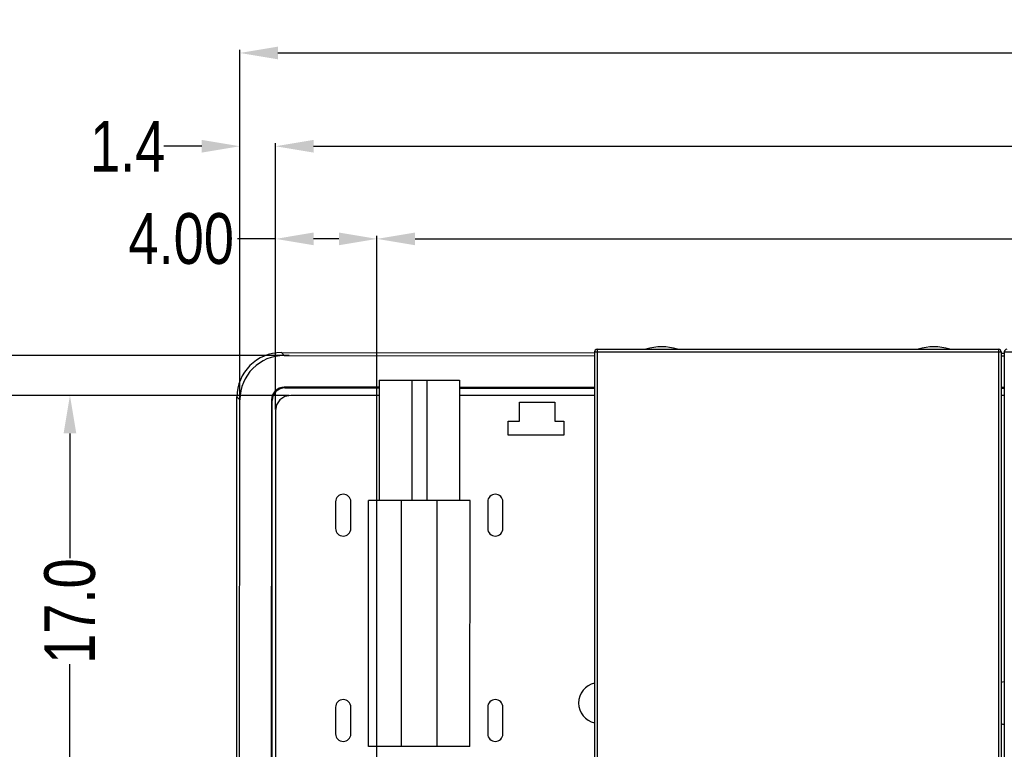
# Model space of a CAD drawing. Header units: inches. Extents: x -39 to 331, y -154 to 45.
# Tile 59 of 120: x 18 to 57, y -29 to 0. Entities that reach past the tile are written whole.
import ezdxf

# ---------------------------------------------------------------- set-up
doc = ezdxf.new("R2010")
doc.units = ezdxf.units.IN
doc.header["$LTSCALE"] = 1.21
doc.header["$MEASUREMENT"] = 0
doc.header["$PDMODE"] = 3
doc.header["$PDSIZE"] = 0.3125
doc.layers.get('0').update_dxf_attribs({"linetype": 'CONTINUOUS'})
doc.layers.get('Defpoints').update_dxf_attribs({"linetype": 'CONTINUOUS'})
doc.layers.add('DIM', color=3, linetype='CONTINUOUS')
doc.styles.get("Standard").update_dxf_attribs({"font": 'txt', "width": 0.8})
doc.dimstyles.get("Standard").update_dxf_attribs({"dimtxt": 0.15625, "dimasz": 0.1875, "dimexe": 0.125, "dimexo": 0.0625, "dimgap": 0.09, "dimtad": 0, "dimtih": 1, "dimtoh": 1, "dimzin": 4, "dimdsep": 46, "dimtxsty": 'Standard', "dimblk": '_FILLED', "dimblk1": '_FILLED', "dimblk2": '_FILLED', "dimcen": 0.09, "dimazin": 1, "dimtp": 0.01, "dimtm": 0.01, "dimtfac": 1, "dimtofl": 0, "dimtmove": 0, "dimatfit": 3, "dimldrblk": '_FILLED', "dimfxl": 1, "dimtolj": 1, "dimtzin": 4, "dimarcsym": 0})

# ---------------------------------------------------------------- blocks, each defined once
blk = doc.blocks.new('_FILLED')
at = {"color": 0, "linetype": 'ByBlock'}
blk.add_solid([(0, 0), (-1, 0.167), (-1, -0.167)], dxfattribs=at)
blk = doc.blocks.new('*D1')
at = {"layer": 'Defpoints', "color": 0}
for p in [(129.949, -1.516), (26.949, -15.196), (129.949, -15.256)]:
    blk.add_point(p, dxfattribs=at)
at = {"layer": 'DIM', "color": 0, "lineweight": -2}
for p, q in [((26.949, -15.134), (26.949, -1.391)), ((28.449, -1.516), (75.025, -1.516)), ((128.449, -1.516), (81.872, -1.516)), ((129.949, -15.193), (129.949, -1.391))]:
    blk.add_line(p, q, dxfattribs=at)
at = {"layer": 'DIM', "color": 0, "lineweight": -2, "xscale": 1.5, "yscale": 1.5, "zscale": 1.5, "rotation": 180}
blk.add_blockref('_FILLED', (26.949, -1.516), dxfattribs=at)
at = {"layer": 'DIM', "color": 0, "lineweight": -2, "xscale": 1.5, "yscale": 1.5, "zscale": 1.5}
blk.add_blockref('_FILLED', (129.949, -1.516), dxfattribs=at)
at = {"layer": 'DIM', "color": 0, "insert": (78.449, -1.516), "char_height": 2, "attachment_point": 5}
blk.add_mtext('\\A1;103.00', dxfattribs=at)
blk = doc.blocks.new('*D2')
at = {"layer": 'Defpoints', "color": 0}
for p in [(28.699, -13.447), (10.969, -103.947), (28.647, -103.947)]:
    blk.add_point(p, dxfattribs=at)
at = {"layer": 'DIM', "color": 0, "lineweight": -2}
for p, q in [((28.637, -13.447), (10.844, -13.447)), ((10.969, -14.947), (10.969, -55.674)), ((10.969, -102.447), (10.969, -61.721)), ((28.584, -103.947), (10.844, -103.947))]:
    blk.add_line(p, q, dxfattribs=at)
at = {"layer": 'DIM', "color": 0, "lineweight": -2, "xscale": 1.5, "yscale": 1.5, "zscale": 1.5}
for p, rotation in [((10.969, -13.447), 90), ((10.969, -103.947), 270)]:
    blk.add_blockref('_FILLED', p, dxfattribs=dict(at, rotation=rotation))
at = {"layer": 'DIM', "color": 0, "insert": (10.969, -58.697), "char_height": 2, "attachment_point": 5, "rotation": 90}
blk.add_mtext('\\A1;90.50', dxfattribs=at)
blk = doc.blocks.new('*D5')
at = {"layer": 'Defpoints', "color": 0}
for p in [(32.359, -8.848), (32.359, -32.033), (124.359, -32.033)]:
    blk.add_point(p, dxfattribs=at)
at = {"layer": 'DIM', "color": 0, "lineweight": -2}
for p, q in [((32.359, -31.971), (32.359, -8.723)), ((33.859, -8.848), (75.335, -8.848)), ((122.859, -8.848), (81.382, -8.848)), ((124.359, -31.971), (124.359, -8.723))]:
    blk.add_line(p, q, dxfattribs=at)
at = {"layer": 'DIM', "color": 0, "lineweight": -2, "xscale": 1.5, "yscale": 1.5, "zscale": 1.5, "rotation": 180}
blk.add_blockref('_FILLED', (32.359, -8.848), dxfattribs=at)
at = {"layer": 'DIM', "color": 0, "lineweight": -2, "xscale": 1.5, "yscale": 1.5, "zscale": 1.5}
blk.add_blockref('_FILLED', (124.359, -8.848), dxfattribs=at)
at = {"layer": 'DIM', "color": 0, "insert": (78.359, -8.848), "char_height": 2, "attachment_point": 5}
blk.add_mtext('\\A1;92.00', dxfattribs=at)
blk = doc.blocks.new('*D7')
at = {"layer": 'Defpoints', "color": 0}
for p in [(128.371, -5.195), (28.359, -15.633), (128.371, -15.648)]:
    blk.add_point(p, dxfattribs=at)
at = {"layer": 'DIM', "color": 0, "lineweight": -2}
for p, q in [((28.359, -15.571), (28.359, -5.07)), ((29.859, -5.195), (75.741, -5.195)), ((126.871, -5.195), (80.988, -5.195)), ((128.371, -15.586), (128.371, -5.07))]:
    blk.add_line(p, q, dxfattribs=at)
at = {"layer": 'DIM', "color": 0, "lineweight": -2, "xscale": 1.5, "yscale": 1.5, "zscale": 1.5, "rotation": 180}
blk.add_blockref('_FILLED', (28.359, -5.195), dxfattribs=at)
at = {"layer": 'DIM', "color": 0, "lineweight": -2, "xscale": 1.5, "yscale": 1.5, "zscale": 1.5}
blk.add_blockref('_FILLED', (128.371, -5.195), dxfattribs=at)
at = {"layer": 'DIM', "color": 0, "insert": (78.365, -5.195), "char_height": 2, "attachment_point": 5}
blk.add_mtext('\\A1;100.0', dxfattribs=at)
blk = doc.blocks.new('*D8')
at = {"layer": 'Defpoints', "color": 0}
for p in [(28.959, -15.021), (16.499, -94.033), (28.959, -94.033)]:
    blk.add_point(p, dxfattribs=at)
at = {"layer": 'DIM', "color": 0, "lineweight": -2}
for p, q in [((28.896, -15.021), (16.374, -15.021)), ((16.499, -16.521), (16.499, -52.17)), ((16.499, -92.533), (16.499, -56.884)), ((28.896, -94.033), (16.374, -94.033))]:
    blk.add_line(p, q, dxfattribs=at)
at = {"layer": 'DIM', "color": 0, "lineweight": -2, "xscale": 1.5, "yscale": 1.5, "zscale": 1.5}
for p, rotation in [((16.499, -15.021), 90), ((16.499, -94.033), 270)]:
    blk.add_blockref('_FILLED', p, dxfattribs=dict(at, rotation=rotation))
at = {"layer": 'DIM', "color": 0, "insert": (16.499, -54.527), "char_height": 2, "attachment_point": 5, "rotation": 90}
blk.add_mtext('\\A1;79.0', dxfattribs=at)
blk = doc.blocks.new('*D9')
at = {"layer": 'Defpoints', "color": 0}
for p in [(20.246, -15.021), (22.635, -15.021), (32.359, -32.033)]:
    blk.add_point(p, dxfattribs=at)
at = {"layer": 'DIM', "color": 0, "lineweight": -2}
for p, q in [((22.573, -15.021), (20.121, -15.021)), ((20.246, -16.521), (20.246, -21.437)), ((20.246, -30.533), (20.246, -25.617)), ((32.296, -32.033), (20.121, -32.033))]:
    blk.add_line(p, q, dxfattribs=at)
at = {"layer": 'DIM', "color": 0, "lineweight": -2, "xscale": 1.5, "yscale": 1.5, "zscale": 1.5}
for p, rotation in [((20.246, -15.021), 89.99999999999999), ((20.246, -32.033), 270)]:
    blk.add_blockref('_FILLED', p, dxfattribs=dict(at, rotation=rotation))
at = {"layer": 'DIM', "color": 0, "insert": (20.246, -23.527), "char_height": 2, "attachment_point": 5, "rotation": 90}
blk.add_mtext('\\A1;17.0', dxfattribs=at)
blk = doc.blocks.new('*D13')
at = {"layer": 'Defpoints', "color": 0}
for p in [(16.499, -13.448), (28.959, -13.448), (28.959, -15.021)]:
    blk.add_point(p, dxfattribs=at)
at = {"layer": 'DIM', "color": 0, "lineweight": -2}
for p, q in [((16.499, -10.448), (14.999, -10.448)), ((16.499, -11.948), (16.499, -10.448)), ((28.896, -13.448), (16.374, -13.448)), ((28.896, -15.021), (16.374, -15.021)), ((16.499, -16.521), (16.499, -18.021))]:
    blk.add_line(p, q, dxfattribs=at)
at = {"layer": 'DIM', "color": 0, "lineweight": -2, "xscale": 1.5, "yscale": 1.5, "zscale": 1.5}
for p, rotation in [((16.499, -13.448), 270), ((16.499, -15.021), 90)]:
    blk.add_blockref('_FILLED', p, dxfattribs=dict(at, rotation=rotation))
at = {"layer": 'DIM', "color": 0, "insert": (12.776, -10.448), "char_height": 2, "attachment_point": 5}
blk.add_mtext('\\A1;1.57', dxfattribs=at)
blk = doc.blocks.new('*D14')
at = {"layer": 'Defpoints', "color": 0}
for p in [(26.949, -5.195), (26.949, -5.32), (28.359, -5.32)]:
    blk.add_point(p, dxfattribs=at)
at = {"layer": 'DIM', "color": 0, "lineweight": -2}
for p, q in [((25.449, -5.195), (23.949, -5.195)), ((26.949, -5.258), (26.949, -5.07)), ((28.359, -5.258), (28.359, -5.07)), ((29.859, -5.195), (31.359, -5.195))]:
    blk.add_line(p, q, dxfattribs=at)
at = {"layer": 'DIM', "color": 0, "lineweight": -2, "xscale": 1.5, "yscale": 1.5, "zscale": 1.5}
blk.add_blockref('_FILLED', (26.949, -5.195), dxfattribs=at)
at = {"layer": 'DIM', "color": 0, "lineweight": -2, "xscale": 1.5, "yscale": 1.5, "zscale": 1.5, "rotation": 180}
blk.add_blockref('_FILLED', (28.359, -5.195), dxfattribs=at)
at = {"layer": 'DIM', "color": 0, "insert": (22.525, -5.195), "char_height": 2, "attachment_point": 5}
blk.add_mtext('\\A1;1.4', dxfattribs=at)
blk = doc.blocks.new('*D15')
at = {"layer": 'Defpoints', "color": 0}
for p in [(28.359, -8.848), (28.359, -8.848), (32.359, -8.848)]:
    blk.add_point(p, dxfattribs=at)
at = {"layer": 'DIM', "color": 0, "lineweight": -2}
for p, q in [((28.359, -8.848), (26.859, -8.848)), ((28.359, -8.786), (28.359, -8.723)), ((30.859, -8.848), (29.859, -8.848)), ((32.359, -8.786), (32.359, -8.723))]:
    blk.add_line(p, q, dxfattribs=at)
at = {"layer": 'DIM', "color": 0, "lineweight": -2, "xscale": 1.5, "yscale": 1.5, "zscale": 1.5, "rotation": 180}
blk.add_blockref('_FILLED', (28.359, -8.848), dxfattribs=at)
at = {"layer": 'DIM', "color": 0, "lineweight": -2, "xscale": 1.5, "yscale": 1.5, "zscale": 1.5}
blk.add_blockref('_FILLED', (32.359, -8.848), dxfattribs=at)
at = {"layer": 'DIM', "color": 0, "insert": (24.635, -8.848), "char_height": 2, "attachment_point": 5}
blk.add_mtext('\\A1;4.00', dxfattribs=at)

msp = doc.modelspace()

# ---------------------------------------------------------------- linework, layer by layer
at = {"color": 6, "linetype": 'Continuous'}
for p, q in [((41.041, -13.203), (41.041, -34.303)), ((41.041, -13.203), (56.881, -13.203)), ((56.881, -13.203), (56.881, -34.303)), ((40.941, -13.303), (40.941, -34.303)), ((40.941, -13.303), (56.981, -13.303)), ((56.981, -13.303), (56.981, -34.303)), ((56.981, -13.35), (57.105, -13.35)), ((56.981, -13.464), (57.105, -13.464)), ((57.105, -13.304), (57.105, -34.304)), ((57.105, -13.304), (73.145, -13.304)), ((32.449, -14.422), (32.449, -19.172)), ((32.449, -14.422), (35.609, -14.422)), ((33.729, -14.422), (33.729, -19.172)), ((34.329, -14.422), (34.329, -19.172)), ((35.609, -14.422), (35.609, -19.172)), ((57.105, -14.714), (56.981, -14.714)), ((56.981, -14.742), (57.105, -14.742)), ((57.105, -15.025), (56.981, -15.025)), ((37.981, -16.042), (37.981, -15.292)), ((37.981, -15.292), (39.381, -15.292)), ((39.381, -15.292), (39.381, -16.042)), ((37.531, -16.592), (37.531, -16.042)), ((37.531, -16.042), (37.981, -16.042)), ((39.381, -16.042), (39.731, -16.042)), ((39.731, -16.042), (39.731, -16.592)), ((39.731, -16.592), (37.531, -16.592)), ((30.727, -19.218), (30.727, -20.268)), ((31.327, -20.268), (31.327, -19.218)), ((32.027, -28.872), (32.029, -19.172)), ((36.029, -19.172), (32.029, -19.172)), ((33.327, -28.872), (33.329, -19.172)), ((34.727, -28.872), (34.729, -19.172)), ((36.027, -28.872), (36.029, -19.172)), ((36.727, -19.218), (36.727, -20.268)), ((37.327, -20.268), (37.327, -19.218)), ((57.029, -26.326), (56.981, -26.345)), ((57.105, -26.315), (57.029, -26.326)), ((30.727, -27.318), (30.727, -28.368)), ((31.327, -28.368), (31.327, -27.318)), ((36.727, -27.318), (36.727, -28.368)), ((37.327, -28.368), (37.327, -27.318)), ((56.981, -27.962), (57.029, -27.982)), ((57.029, -27.982), (57.105, -27.992)), ((36.027, -28.872), (32.027, -28.872))]:
    msp.add_line(p, q, dxfattribs=at)
at = {"color": 7, "linetype": 'Continuous'}
for p, q in [((28.699, -13.447), (28.586, -13.334)), ((28.586, -13.334), (40.941, -13.341)), ((28.699, -13.447), (40.941, -13.455)), ((28.727, -14.725), (28.699, -14.697)), ((32.449, -14.7), (28.699, -14.697)), ((28.727, -14.725), (32.449, -14.727)), ((40.941, -14.705), (35.609, -14.701)), ((35.609, -14.729), (40.941, -14.732)), ((26.785, -102.31), (26.835, -15.083)), ((26.949, -15.196), (26.835, -15.083)), ((28.725, -15.068), (28.526, -15.2)), ((28.959, -15.021), (28.725, -15.068)), ((32.449, -15.022), (28.959, -15.021)), ((40.941, -15.023), (35.609, -15.022)), ((26.898, -102.197), (26.949, -15.196)), ((28.199, -15.197), (28.153, -93.697)), ((28.181, -93.669), (28.227, -15.225)), ((28.227, -15.225), (28.199, -15.197)), ((28.394, -15.399), (28.359, -15.633)), ((28.526, -15.2), (28.394, -15.399)), ((28.359, -15.633), (28.347, -93.433))]:
    msp.add_line(p, q, dxfattribs=at)
at = {"color": 6, "linetype": 'Continuous'}
for centre, radius, start, end in [((41.041, -13.303), 0.1, 90, 180), ((43.591, -15.103), 2, 71.9223, 108.0777), ((54.331, -15.103), 2, 71.9223, 108.0777), ((56.881, -13.303), 0.1, 0, 90), ((57.205, -13.304), 0.1, 90, 180), ((31.027, -19.218), 0.3, 0, 180), ((37.027, -19.218), 0.3, 0, 180), ((31.027, -20.268), 0.3, 180, 0), ((37.027, -20.268), 0.3, 180, 0), ((41.111, -27.153), 0.8, 102.3565, 257.6571), ((31.027, -27.318), 0.3, 0, 180), ((37.027, -27.318), 0.3, 0, 180), ((31.027, -28.368), 0.3, 180, 0), ((37.027, -28.368), 0.3, 180, 0)]:
    msp.add_arc(centre, radius, start, end, dxfattribs=at)
at = {"color": 7, "linetype": 'Continuous'}
for centre, major_axis, start_param, end_param in [((28.585, -15.084), (-1.237, 1.239), -0.785246, 0.785246), ((28.699, -15.198), (-1.237, 1.239), -0.785246, 0.785246), ((28.699, -15.197), (-0.353, 0.354), -0.785246, 0.785246), ((28.727, -15.225), (0.353, -0.354), 2.356347, 3.926839)]:
    msp.add_ellipse(centre, major_axis=major_axis, ratio=0.999695, start_param=start_param, end_param=end_param, dxfattribs=at)

# ---------------------------------------------------------------- dimensions: what is measured, and where the dimension line sits
at = {"layer": 'DIM'}
for base, p1, p2, override, picture, middle in [((129.949, -1.516), (26.949, -15.196), (129.949, -15.256), {"dimtxt": 2, "dimasz": 1.5, "dimtih": 0, "dimzin": 0, "dimcen": 0.198, "dimadec": 0, "dimazin": 0, "dimtp": 0, "dimtm": 0, "dimtdec": 4, "dimtzin": 0}, '*D1', (78.449, -1.516)), ((26.949, -5.195), (28.359, -5.32), (26.949, -5.32), {"dimtxt": 2, "dimasz": 1.5, "dimtih": 0, "dimdec": 1, "dimzin": 0, "dimblk": '_FILLED', "dimcen": 0.198, "dimadec": 0, "dimazin": 0, "dimtp": 0, "dimtm": 0, "dimtdec": 4, "dimtzin": 0}, '*D14', (22.525, -5.195)), ((128.371, -5.195), (28.359, -15.633), (128.371, -15.648), {"dimtxt": 2, "dimasz": 1.5, "dimtih": 0, "dimdec": 1, "dimzin": 0, "dimcen": 0.198, "dimadec": 0, "dimazin": 0, "dimtp": 0, "dimtm": 0, "dimtdec": 4, "dimtzin": 0}, '*D7', (78.365, -5.195)), ((28.359, -8.848), (32.359, -8.848), (28.359, -8.848), {"dimtxt": 2, "dimasz": 1.5, "dimtih": 0, "dimtoh": 0, "dimzin": 0, "dimcen": 0.198, "dimadec": 0, "dimazin": 0, "dimtp": 0, "dimtm": 0, "dimtdec": 4, "dimtzin": 0}, '*D15', (24.635, -8.848)), ((32.359, -8.848), (124.359, -32.033), (32.359, -32.033), {"dimtxt": 2, "dimasz": 1.5, "dimtih": 0, "dimzin": 0, "dimcen": 0.198, "dimadec": 0, "dimazin": 0, "dimtp": 0, "dimtm": 0, "dimtdec": 4, "dimtzin": 0}, '*D5', (78.359, -8.848))]:
    dim = msp.add_linear_dim(base=base, p1=p1, p2=p2, dimstyle='Standard', override=override, dxfattribs=at)
    dim.commit()
    dim.dimension.update_dxf_attribs({"geometry": picture, "text_midpoint": middle})
for base, p1, p2, override, picture, middle in [((16.499, -13.448), (28.959, -15.021), (28.959, -13.448), {"dimtxt": 2, "dimasz": 1.5, "dimtih": 0, "dimzin": 0, "dimcen": 0.198, "dimadec": 0, "dimazin": 0, "dimtp": 0, "dimtm": 0, "dimtdec": 4, "dimtzin": 0}, '*D13', (12.776, -10.448)), ((10.969, -103.947), (28.699, -13.447), (28.647, -103.947), {"dimtxt": 2, "dimasz": 1.5, "dimtih": 0, "dimzin": 0, "dimcen": 0.198, "dimadec": 0, "dimazin": 0, "dimtp": 0, "dimtm": 0, "dimtdec": 4, "dimtzin": 0}, '*D2', (10.969, -58.697)), ((16.499, -94.033), (28.959, -15.021), (28.959, -94.033), {"dimtxt": 2, "dimasz": 1.5, "dimtih": 0, "dimdec": 1, "dimzin": 0, "dimcen": 0.198, "dimadec": 0, "dimazin": 0, "dimtp": 0, "dimtm": 0, "dimtdec": 4, "dimtzin": 0}, '*D8', (16.499, -54.527)), ((20.246, -15.021), (32.359, -32.033), (22.635, -15.021), {"dimtxt": 2, "dimasz": 1.5, "dimtih": 0, "dimdec": 1, "dimzin": 0, "dimblk": '_FILLED', "dimcen": 0.198, "dimadec": 0, "dimazin": 0, "dimtp": 0, "dimtm": 0, "dimtdec": 4, "dimtzin": 0}, '*D9', (20.246, -23.527))]:
    dim = msp.add_linear_dim(base=base, p1=p1, p2=p2, angle=90, dimstyle='Standard', override=override, dxfattribs=at)
    dim.commit()
    dim.dimension.update_dxf_attribs({"geometry": picture, "text_midpoint": middle})

doc.saveas('drawing.dxf')
